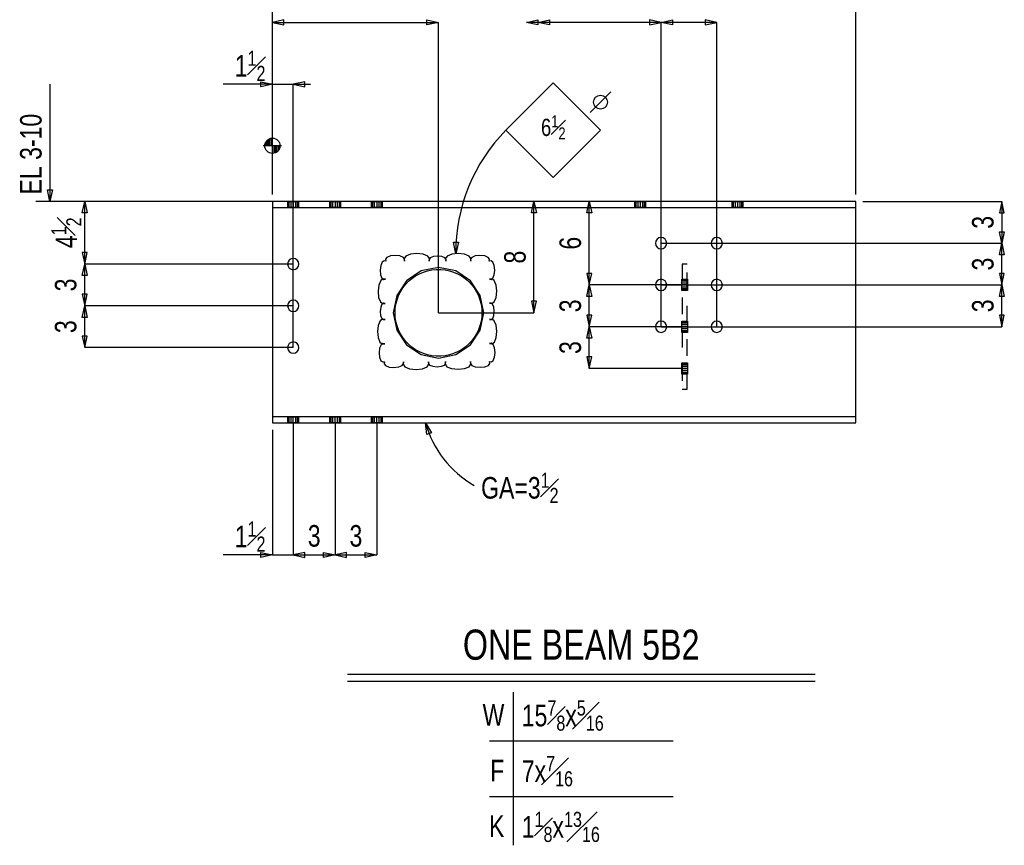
# Model space of a CAD drawing. Header units: inches. Extents: x -17.2 to 17.5, y -11.2 to 11.2.
# Tile 4 of 6: x -2.3 to 3.6, y 1.1 to 6.1. Entities that reach past the tile are written whole.
import ezdxf
from ezdxf.enums import TextEntityAlignment as Align

# ---------------------------------------------------------------- set-up
doc = ezdxf.new("R2010")
doc.units = ezdxf.units.IN
doc.header["$LTSCALE"] = 2.5
doc.header["$MEASUREMENT"] = 0
doc.linetypes.add('SDS2_5', pattern=[0.04, 0.02, -0.02])
doc.layers.add('Layer_0', color=7, linetype='Continuous')
doc.layers.add('Outline', color=7, linetype='Continuous')
doc.styles.add('MTextWidth', font='txt', dxfattribs={"width": 0.8, "height": 0.2})

msp = doc.modelspace()

# ---------------------------------------------------------------- linework, layer by layer
at = {"color": 1, "linetype": 'Continuous'}
for p, q in [((-0.6671, 6.0752), (-0.736, 6.0604)), ((-0.736, 5.6905), (-0.736, 6.0604)), ((-0.736, 6.0604), (-0.6671, 6.0456)), ((-0.736, 6.0604), (0.2588, 6.0604)), ((-0.6671, 6.0456), (-0.6671, 6.0752)), ((0.1899, 6.0456), (0.1899, 6.0752)), ((0.1899, 6.0752), (0.2588, 6.0604)), ((0.2588, 6.0604), (0.1899, 6.0456)), ((0.2588, 4.3219), (0.2588, 6.0604)), ((0.663, 5.4162), (0.9464, 5.6996)), ((0.9464, 5.6996), (1.2297, 5.4162)), ((1.1672, 5.5204), (1.2922, 5.6454)), ((0.9464, 5.1329), (0.663, 5.4162)), ((1.2297, 5.4162), (0.9464, 5.1329)), ((0.816, 4.9196), (0.8307, 4.9885)), ((0.8307, 4.3219), (0.8307, 4.9885)), ((0.8307, 4.9885), (0.8455, 4.9196)), ((0.8307, 4.9885), (0.8307, 4.9885)), ((1.1474, 4.9196), (1.1621, 4.9885)), ((1.1621, 4.4885), (1.1621, 4.9885)), ((1.1621, 4.9885), (1.1769, 4.9196)), ((1.1621, 4.9885), (1.1621, 4.9885)), ((0.8455, 4.9196), (0.816, 4.9196)), ((1.1769, 4.9196), (1.1474, 4.9196)), ((0.3621, 4.6758), (0.3491, 4.745)), ((0.3491, 4.745), (0.3787, 4.7443)), ((0.3787, 4.7443), (0.3621, 4.6758)), ((0.3621, 4.6758), (0.3621, 4.6758)), ((1.1769, 4.5574), (1.1474, 4.5574)), ((1.1474, 4.5574), (1.1621, 4.4885)), ((1.1621, 4.4885), (1.1769, 4.5574)), ((1.1474, 4.4196), (1.1621, 4.4885)), ((1.1621, 4.2385), (1.1621, 4.4885)), ((1.1621, 4.4885), (1.1769, 4.4196)), ((1.7492, 4.4885), (1.1621, 4.4885)), ((1.7492, 4.4885), (1.1621, 4.4885)), ((3.619, 4.4196), (3.6338, 4.4885)), ((3.6338, 4.2385), (3.6338, 4.4885)), ((3.6338, 4.4885), (3.6486, 4.4196)), ((3.6338, 4.4885), (3.6338, 4.4885)), ((0.8455, 4.3908), (0.816, 4.3908)), ((0.816, 4.3908), (0.8307, 4.3219)), ((0.8307, 4.3219), (0.8455, 4.3908)), ((1.1769, 4.4196), (1.1474, 4.4196)), ((3.6486, 4.4196), (3.619, 4.4196)), ((0.2588, 4.3219), (0.8307, 4.3219)), ((1.1769, 4.3074), (1.1474, 4.3074)), ((1.1474, 4.3074), (1.1621, 4.2385)), ((1.1621, 4.2385), (1.1769, 4.3074)), ((3.6486, 4.3074), (3.619, 4.3074)), ((3.619, 4.3074), (3.6338, 4.2385)), ((3.6338, 4.2385), (3.6486, 4.3074)), ((1.1474, 4.1696), (1.1621, 4.2385)), ((1.1621, 3.9885), (1.1621, 4.2385)), ((1.1621, 4.2385), (1.1769, 4.1696)), ((1.7492, 4.2385), (1.1621, 4.2385)), ((1.7492, 4.2385), (1.1621, 4.2385)), ((1.5921, 4.2385), (3.6338, 4.2385)), ((1.1769, 4.1696), (1.1474, 4.1696)), ((1.1769, 4.0574), (1.1474, 4.0574)), ((1.1474, 4.0574), (1.1621, 3.9885)), ((1.1621, 3.9885), (1.1769, 4.0574)), ((1.7492, 3.9885), (1.1621, 3.9885))]:
    msp.add_line(p, q, dxfattribs=at)
at = {"color": 2, "linetype": 'Continuous'}
msp.add_lwpolyline([(-0.0648, 4.0284), (-0.0658, 4.0171), (-0.0581, 4.0055), (-0.0369, 3.9971), (-0.008, 3.9941), (0.0209, 3.9973), (0.042, 4.0058), (0.0497, 4.0174), (0.0486, 4.0286), (0.0471, 4.0136), (0.0575, 3.9982), (0.0857, 3.987), (0.1242, 3.983), (0.1627, 3.9872), (0.1909, 3.9986), (0.2012, 4.014), (0.1997, 4.029), (0.1987, 4.019), (0.2056, 4.0087), (0.2244, 4.0013), (0.2501, 3.9986), (0.2758, 4.0014), (0.2946, 4.009), (0.3014, 4.0193), (0.3004, 4.0293), (0.299, 4.0142), (0.3093, 3.9989), (0.3375, 3.9877), (0.3761, 3.9836), (0.4146, 3.9878), (0.4427, 3.9992), (0.453, 4.0146), (0.4515, 4.0296), (0.4504, 4.0184), (0.4582, 4.0068), (0.4794, 3.9984), (0.5083, 3.9954), (0.5371, 3.9986), (0.5583, 4.0071), (0.566, 4.0187), (0.5648, 4.0299), (0.5756, 4.0289), (0.5866, 4.0363), (0.5946, 4.0565), (0.5975, 4.0841), (0.5945, 4.1117), (0.5864, 4.1319), (0.5753, 4.1392), (0.5645, 4.1382), (0.5789, 4.1368), (0.5936, 4.1467), (0.6043, 4.1736), (0.6081, 4.2104), (0.6041, 4.2472), (0.5933, 4.2741), (0.5785, 4.2839), (0.5642, 4.2825), (0.5737, 4.2815), (0.5835, 4.2881), (0.5907, 4.3061), (0.5932, 4.3306), (0.5905, 4.3552), (0.5833, 4.3731), (0.5735, 4.3796), (0.5639, 4.3787), (0.5783, 4.3773), (0.593, 4.3872), (0.6037, 4.4141), (0.6075, 4.4509), (0.6035, 4.4877), (0.5926, 4.5146), (0.5779, 4.5244), (0.5635, 4.523), (0.5743, 4.5219), (0.5853, 4.5294), (0.5933, 4.5496), (0.5962, 4.5772), (0.5932, 4.6047), (0.5851, 4.6249), (0.574, 4.6323), (0.5633, 4.6312), (0.5643, 4.6423), (0.5567, 4.6537), (0.5359, 4.662), (0.5074, 4.6651), (0.479, 4.662), (0.4582, 4.6537), (0.4505, 4.6423), (0.4516, 4.6312), (0.4531, 4.646), (0.4429, 4.6612), (0.4151, 4.6723), (0.3772, 4.6763), (0.3393, 4.6723), (0.3115, 4.6612), (0.3013, 4.646), (0.3028, 4.6312), (0.3038, 4.6411), (0.297, 4.6512), (0.2785, 4.6586), (0.2532, 4.6613), (0.2279, 4.6586), (0.2094, 4.6512), (0.2026, 4.6411), (0.2036, 4.6312), (0.205, 4.646), (0.1949, 4.6612), (0.1671, 4.6723), (0.1291, 4.6763), (0.0912, 4.6723), (0.0634, 4.6612), (0.0533, 4.646), (0.0547, 4.6312), (0.0558, 4.6423), (0.0482, 4.6537), (0.0274, 4.662), (-0.0011, 4.6651), (-0.0295, 4.662), (-0.0504, 4.6537), (-0.058, 4.6423), (-0.0569, 4.6312), (-0.0677, 4.6324), (-0.0788, 4.6251), (-0.0872, 4.605), (-0.0905, 4.5774), (-0.0879, 4.5497), (-0.0801, 4.5293), (-0.0691, 4.5218), (-0.0583, 4.5227), (-0.0727, 4.5243), (-0.0876, 4.5146), (-0.0987, 4.4877), (-0.1032, 4.4509), (-0.0997, 4.414), (-0.0892, 4.3868), (-0.0746, 4.3768), (-0.0602, 4.378), (-0.0698, 4.3791), (-0.0797, 4.3726), (-0.0871, 4.3547), (-0.0901, 4.3302), (-0.0878, 4.3055), (-0.0808, 4.2874), (-0.0711, 4.2807), (-0.0615, 4.2816), (-0.0758, 4.2832), (-0.0907, 4.2735), (-0.1019, 4.2466), (-0.1063, 4.2098), (-0.1028, 4.1729), (-0.0924, 4.1457), (-0.0778, 4.1356), (-0.0634, 4.1369), (-0.0741, 4.1381), (-0.0853, 4.1308), (-0.0937, 4.1107), (-0.097, 4.083), (-0.0944, 4.0553), (-0.0865, 4.035), (-0.0756, 4.0274), (-0.0648, 4.0284)], dxfattribs=at)
at = {"color": 3, "linetype": 'Continuous'}
msp.add_lwpolyline([(0.2588, 4.5927), (0.1552, 4.5721), (0.0673, 4.5134), (0.0086, 4.4255), (-0.012, 4.3219), (0.0086, 4.2182), (0.0673, 4.1304), (0.1552, 4.0716), (0.2588, 4.051), (0.3624, 4.0716), (0.4503, 4.1304), (0.509, 4.2182), (0.5296, 4.3219), (0.509, 4.4255), (0.4503, 4.5134), (0.3624, 4.5721), (0.2588, 4.5927)], close=True, dxfattribs=at)
at = {"color": 1, "linetype": 'Continuous'}
msp.add_circle((1.2297, 5.5829), 0.0417, dxfattribs=at)
msp.add_arc((1.4064, 4.6827), 1.0443, 135.38163, 180.38163, dxfattribs=at)
at = {"layer": 'Layer_0', "color": 2, "linetype": 'Continuous'}
for p, q in [((2.7588, 4.9885), (-0.736, 4.9885)), ((-0.736, 4.9885), (-0.736, 4.9527)), ((-0.6449, 4.989), (-0.6449, 4.9885)), ((-0.5771, 4.9885), (-0.5771, 4.989)), ((-0.3949, 4.989), (-0.3949, 4.9885)), ((-0.3271, 4.9885), (-0.3271, 4.989)), ((-0.1449, 4.989), (-0.1449, 4.9885)), ((-0.0771, 4.9885), (-0.0771, 4.989)), ((1.4333, 4.989), (1.4333, 4.9885)), ((1.501, 4.9885), (1.501, 4.989)), ((2.0166, 4.989), (2.0166, 4.9885)), ((2.0843, 4.9885), (2.0843, 4.989)), ((2.7588, 4.9527), (2.7588, 4.9885)), ((-0.736, 4.9527), (2.7588, 4.9527)), ((-0.736, 4.9527), (-0.736, 4.9483)), ((-0.736, 4.9483), (-0.736, 4.9357)), ((-0.736, 4.9357), (-0.736, 4.9169)), ((-0.736, 4.9169), (-0.736, 4.8948)), ((-0.6449, 4.9527), (-0.6449, 4.9523)), ((-0.5771, 4.9523), (-0.5771, 4.9527)), ((-0.3949, 4.9527), (-0.3949, 4.9523)), ((-0.3271, 4.9523), (-0.3271, 4.9527)), ((-0.1449, 4.9527), (-0.1449, 4.9523)), ((-0.0771, 4.9523), (-0.0771, 4.9527)), ((1.4333, 4.9527), (1.4333, 4.9523)), ((1.501, 4.9523), (1.501, 4.9527)), ((2.0166, 4.9527), (2.0166, 4.9523)), ((2.0843, 4.9523), (2.0843, 4.9527)), ((2.7588, 4.9483), (2.7588, 4.9527)), ((2.7588, 4.9357), (2.7588, 4.9483)), ((2.7588, 4.9169), (2.7588, 4.9357)), ((2.7588, 4.8948), (2.7588, 4.9169)), ((-0.736, 4.8948), (-0.736, 4.3219)), ((2.7588, 4.3219), (2.7588, 4.8948)), ((0.0994, 4.5278), (0.121, 4.5429)), ((0.121, 4.5429), (0.1441, 4.5557)), ((0.1441, 4.5557), (0.1684, 4.5661)), ((0.1684, 4.5661), (0.1935, 4.574)), ((0.1935, 4.574), (0.2194, 4.5793)), ((0.2194, 4.5793), (0.2456, 4.5819)), ((0.2456, 4.5819), (0.272, 4.5819)), ((0.272, 4.5819), (0.2982, 4.5793)), ((0.2982, 4.5793), (0.3241, 4.574)), ((0.3241, 4.574), (0.3492, 4.5661)), ((0.3492, 4.5661), (0.3735, 4.5557)), ((0.3735, 4.5557), (0.3965, 4.5429)), ((0.3965, 4.5429), (0.4182, 4.5278)), ((0.0451, 4.4706), (0.0612, 4.4915)), ((0.0612, 4.4915), (0.0794, 4.5106)), ((0.0794, 4.5106), (0.0994, 4.5278)), ((0.4182, 4.5278), (0.4382, 4.5106)), ((0.4382, 4.5106), (0.4564, 4.4915)), ((0.4564, 4.4915), (0.4725, 4.4706)), ((0.0103, 4.3998), (0.0195, 4.4246)), ((0.0195, 4.4246), (0.0311, 4.4482)), ((0.0311, 4.4482), (0.0451, 4.4706)), ((0.4725, 4.4706), (0.4865, 4.4482)), ((0.4865, 4.4482), (0.4981, 4.4246)), ((0.4981, 4.4246), (0.5073, 4.3998)), ((-0.0003, 4.3482), (0.0037, 4.3743)), ((0.0037, 4.3743), (0.0103, 4.3998)), ((0.5073, 4.3998), (0.5139, 4.3743)), ((0.5139, 4.3743), (0.5179, 4.3482)), ((-0.736, 4.3219), (-0.736, 3.7573)), ((-0.0016, 4.3219), (-0.0003, 4.3482)), ((-0.0003, 4.2955), (-0.0016, 4.3219)), ((0.5179, 4.3482), (0.5192, 4.3219)), ((0.5192, 4.3219), (0.5179, 4.2955)), ((2.7588, 3.7573), (2.7588, 4.3219)), ((0.0037, 4.2694), (-0.0003, 4.2955)), ((0.0103, 4.2439), (0.0037, 4.2694)), ((0.5139, 4.2694), (0.5073, 4.2439)), ((0.5179, 4.2955), (0.5139, 4.2694)), ((0.0195, 4.2192), (0.0103, 4.2439)), ((0.0311, 4.1955), (0.0195, 4.2192)), ((0.0451, 4.1731), (0.0311, 4.1955)), ((0.4865, 4.1955), (0.4725, 4.1731)), ((0.4981, 4.2192), (0.4865, 4.1955)), ((0.5073, 4.2439), (0.4981, 4.2192)), ((0.0612, 4.1522), (0.0451, 4.1731)), ((0.0794, 4.1331), (0.0612, 4.1522)), ((0.0994, 4.1159), (0.0794, 4.1331)), ((0.4382, 4.1331), (0.4182, 4.1159)), ((0.4564, 4.1522), (0.4382, 4.1331)), ((0.4725, 4.1731), (0.4564, 4.1522)), ((0.121, 4.1009), (0.0994, 4.1159)), ((0.1441, 4.0881), (0.121, 4.1009)), ((0.1684, 4.0777), (0.1441, 4.0881)), ((0.1935, 4.0698), (0.1684, 4.0777)), ((0.3492, 4.0777), (0.3241, 4.0698)), ((0.3735, 4.0881), (0.3492, 4.0777)), ((0.3965, 4.1009), (0.3735, 4.0881)), ((0.4182, 4.1159), (0.3965, 4.1009)), ((0.2194, 4.0645), (0.1935, 4.0698)), ((0.2456, 4.0618), (0.2194, 4.0645)), ((0.272, 4.0618), (0.2456, 4.0618)), ((0.2982, 4.0645), (0.272, 4.0618)), ((0.3241, 4.0698), (0.2982, 4.0645)), ((-0.736, 3.7573), (-0.736, 3.7351)), ((-0.736, 3.7351), (-0.736, 3.7163)), ((-0.736, 3.7163), (-0.736, 3.7038)), ((2.7588, 3.7351), (2.7588, 3.7573)), ((2.7588, 3.7163), (2.7588, 3.7351)), ((2.7588, 3.7038), (2.7588, 3.7163)), ((-0.736, 3.7038), (-0.736, 3.6994)), ((2.7588, 3.6994), (-0.736, 3.6994)), ((-0.736, 3.6994), (-0.736, 3.6635)), ((-0.736, 3.6635), (2.7588, 3.6635)), ((-0.6449, 3.6998), (-0.6449, 3.6994)), ((-0.6449, 3.6635), (-0.6449, 3.6631)), ((-0.5771, 3.6994), (-0.5771, 3.6998)), ((-0.5771, 3.6631), (-0.5771, 3.6635)), ((-0.3949, 3.6998), (-0.3949, 3.6994)), ((-0.3949, 3.6635), (-0.3949, 3.6631)), ((-0.3271, 3.6994), (-0.3271, 3.6998)), ((-0.3271, 3.6631), (-0.3271, 3.6635)), ((-0.1449, 3.6998), (-0.1449, 3.6994)), ((-0.1449, 3.6635), (-0.1449, 3.6631)), ((-0.0771, 3.6994), (-0.0771, 3.6998)), ((-0.0771, 3.6631), (-0.0771, 3.6635)), ((2.7588, 3.6994), (2.7588, 3.7038)), ((2.7588, 3.6635), (2.7588, 3.6994))]:
    msp.add_line(p, q, dxfattribs=at)
at = {"layer": 'Layer_0', "color": 1, "linetype": 'SDS2_5'}
for p, q in [((-0.6449, 4.989), (-0.6423, 4.989)), ((-0.6449, 4.9885), (-0.6449, 4.9527)), ((-0.6423, 4.9885), (-0.6423, 4.989)), ((-0.6423, 4.989), (-0.6349, 4.989)), ((-0.6423, 4.9527), (-0.6423, 4.9885)), ((-0.6349, 4.9885), (-0.6349, 4.989)), ((-0.6349, 4.989), (-0.624, 4.989)), ((-0.6349, 4.9527), (-0.6349, 4.9885)), ((-0.624, 4.9885), (-0.624, 4.989)), ((-0.624, 4.989), (-0.611, 4.989)), ((-0.624, 4.9527), (-0.624, 4.9885)), ((-0.611, 4.989), (-0.611, 4.9885)), ((-0.611, 4.989), (-0.598, 4.989)), ((-0.611, 4.9885), (-0.611, 4.9527)), ((-0.598, 4.989), (-0.598, 4.9885)), ((-0.598, 4.989), (-0.5871, 4.989)), ((-0.598, 4.9885), (-0.598, 4.9527)), ((-0.5871, 4.989), (-0.5871, 4.9885)), ((-0.5871, 4.989), (-0.5797, 4.989)), ((-0.5871, 4.9885), (-0.5871, 4.9527)), ((-0.5797, 4.989), (-0.5797, 4.9885)), ((-0.5797, 4.989), (-0.5771, 4.989)), ((-0.5797, 4.9885), (-0.5797, 4.9527)), ((-0.5771, 4.9527), (-0.5771, 4.9885)), ((-0.3949, 4.989), (-0.3923, 4.989)), ((-0.3949, 4.9885), (-0.3949, 4.9527)), ((-0.3923, 4.9885), (-0.3923, 4.989)), ((-0.3923, 4.989), (-0.3849, 4.989)), ((-0.3923, 4.9527), (-0.3923, 4.9885)), ((-0.3849, 4.9885), (-0.3849, 4.989)), ((-0.3849, 4.989), (-0.374, 4.989)), ((-0.3849, 4.9527), (-0.3849, 4.9885)), ((-0.374, 4.9885), (-0.374, 4.989)), ((-0.374, 4.989), (-0.361, 4.989)), ((-0.374, 4.9527), (-0.374, 4.9885)), ((-0.361, 4.989), (-0.361, 4.9885)), ((-0.361, 4.989), (-0.348, 4.989)), ((-0.361, 4.9885), (-0.361, 4.9527)), ((-0.348, 4.989), (-0.348, 4.9885)), ((-0.348, 4.989), (-0.3371, 4.989)), ((-0.348, 4.9885), (-0.348, 4.9527)), ((-0.3371, 4.989), (-0.3371, 4.9885)), ((-0.3371, 4.989), (-0.3297, 4.989)), ((-0.3371, 4.9885), (-0.3371, 4.9527)), ((-0.3297, 4.989), (-0.3297, 4.9885)), ((-0.3297, 4.989), (-0.3271, 4.989)), ((-0.3297, 4.9885), (-0.3297, 4.9527)), ((-0.3271, 4.9527), (-0.3271, 4.9885)), ((-0.1449, 4.989), (-0.1423, 4.989)), ((-0.1449, 4.9885), (-0.1449, 4.9527)), ((-0.1423, 4.9885), (-0.1423, 4.989)), ((-0.1423, 4.989), (-0.1349, 4.989)), ((-0.1423, 4.9527), (-0.1423, 4.9885)), ((-0.1349, 4.9885), (-0.1349, 4.989)), ((-0.1349, 4.989), (-0.124, 4.989)), ((-0.1349, 4.9527), (-0.1349, 4.9885)), ((-0.124, 4.9885), (-0.124, 4.989)), ((-0.124, 4.989), (-0.111, 4.989)), ((-0.124, 4.9527), (-0.124, 4.9885)), ((-0.111, 4.989), (-0.111, 4.9885)), ((-0.111, 4.989), (-0.098, 4.989)), ((-0.111, 4.9885), (-0.111, 4.9527)), ((-0.098, 4.989), (-0.098, 4.9885)), ((-0.098, 4.989), (-0.0871, 4.989)), ((-0.098, 4.9885), (-0.098, 4.9527)), ((-0.0871, 4.989), (-0.0871, 4.9885)), ((-0.0871, 4.989), (-0.0797, 4.989)), ((-0.0871, 4.9885), (-0.0871, 4.9527)), ((-0.0797, 4.989), (-0.0797, 4.9885)), ((-0.0797, 4.989), (-0.0771, 4.989)), ((-0.0797, 4.9885), (-0.0797, 4.9527)), ((-0.0771, 4.9527), (-0.0771, 4.9885)), ((1.4333, 4.989), (1.4359, 4.989)), ((1.4333, 4.9885), (1.4333, 4.9527)), ((1.4359, 4.9885), (1.4359, 4.989)), ((1.4359, 4.989), (1.4432, 4.989)), ((1.4359, 4.9527), (1.4359, 4.9885)), ((1.4432, 4.9885), (1.4432, 4.989)), ((1.4432, 4.989), (1.4542, 4.989)), ((1.4432, 4.9527), (1.4432, 4.9885)), ((1.4542, 4.9885), (1.4542, 4.989)), ((1.4542, 4.989), (1.4671, 4.989)), ((1.4542, 4.9527), (1.4542, 4.9885)), ((1.4671, 4.989), (1.4671, 4.9885)), ((1.4671, 4.989), (1.4801, 4.989)), ((1.4671, 4.9885), (1.4671, 4.9527)), ((1.4801, 4.989), (1.4801, 4.9885)), ((1.4801, 4.989), (1.4911, 4.989)), ((1.4801, 4.9885), (1.4801, 4.9527)), ((1.4911, 4.989), (1.4911, 4.9885)), ((1.4911, 4.989), (1.4984, 4.989)), ((1.4911, 4.9885), (1.4911, 4.9527)), ((1.4984, 4.989), (1.4984, 4.9885)), ((1.4984, 4.989), (1.501, 4.989)), ((1.4984, 4.9885), (1.4984, 4.9527)), ((1.501, 4.9527), (1.501, 4.9885)), ((2.0166, 4.989), (2.0192, 4.989)), ((2.0166, 4.9885), (2.0166, 4.9527)), ((2.0192, 4.9885), (2.0192, 4.989)), ((2.0192, 4.989), (2.0265, 4.989)), ((2.0192, 4.9527), (2.0192, 4.9885)), ((2.0265, 4.9885), (2.0265, 4.989)), ((2.0265, 4.989), (2.0375, 4.989)), ((2.0265, 4.9527), (2.0265, 4.9885)), ((2.0375, 4.9885), (2.0375, 4.989)), ((2.0375, 4.989), (2.0505, 4.989)), ((2.0375, 4.9527), (2.0375, 4.9885)), ((2.0505, 4.989), (2.0505, 4.9885)), ((2.0505, 4.989), (2.0634, 4.989)), ((2.0505, 4.9885), (2.0505, 4.9527)), ((2.0634, 4.989), (2.0634, 4.9885)), ((2.0634, 4.989), (2.0744, 4.989)), ((2.0634, 4.9885), (2.0634, 4.9527)), ((2.0744, 4.989), (2.0744, 4.9885)), ((2.0744, 4.989), (2.0817, 4.989)), ((2.0744, 4.9885), (2.0744, 4.9527)), ((2.0817, 4.989), (2.0817, 4.9885)), ((2.0817, 4.989), (2.0843, 4.989)), ((2.0817, 4.9885), (2.0817, 4.9527)), ((2.0843, 4.9527), (2.0843, 4.9885)), ((-0.6423, 4.9523), (-0.6449, 4.9523)), ((-0.6423, 4.9523), (-0.6423, 4.9527)), ((-0.6349, 4.9523), (-0.6423, 4.9523)), ((-0.6349, 4.9523), (-0.6349, 4.9527)), ((-0.624, 4.9523), (-0.6349, 4.9523)), ((-0.624, 4.9523), (-0.624, 4.9527)), ((-0.611, 4.9523), (-0.624, 4.9523)), ((-0.611, 4.9527), (-0.611, 4.9523)), ((-0.598, 4.9523), (-0.611, 4.9523)), ((-0.598, 4.9527), (-0.598, 4.9523)), ((-0.5871, 4.9523), (-0.598, 4.9523)), ((-0.5871, 4.9527), (-0.5871, 4.9523)), ((-0.5797, 4.9523), (-0.5871, 4.9523)), ((-0.5797, 4.9527), (-0.5797, 4.9523)), ((-0.5771, 4.9523), (-0.5797, 4.9523)), ((-0.3923, 4.9523), (-0.3949, 4.9523)), ((-0.3923, 4.9523), (-0.3923, 4.9527)), ((-0.3849, 4.9523), (-0.3923, 4.9523)), ((-0.3849, 4.9523), (-0.3849, 4.9527)), ((-0.374, 4.9523), (-0.3849, 4.9523)), ((-0.374, 4.9523), (-0.374, 4.9527)), ((-0.361, 4.9523), (-0.374, 4.9523)), ((-0.361, 4.9527), (-0.361, 4.9523)), ((-0.348, 4.9523), (-0.361, 4.9523)), ((-0.348, 4.9527), (-0.348, 4.9523)), ((-0.3371, 4.9523), (-0.348, 4.9523)), ((-0.3371, 4.9527), (-0.3371, 4.9523)), ((-0.3297, 4.9523), (-0.3371, 4.9523)), ((-0.3297, 4.9527), (-0.3297, 4.9523)), ((-0.3271, 4.9523), (-0.3297, 4.9523)), ((-0.1423, 4.9523), (-0.1449, 4.9523)), ((-0.1423, 4.9523), (-0.1423, 4.9527)), ((-0.1349, 4.9523), (-0.1423, 4.9523)), ((-0.1349, 4.9523), (-0.1349, 4.9527)), ((-0.124, 4.9523), (-0.1349, 4.9523)), ((-0.124, 4.9523), (-0.124, 4.9527)), ((-0.111, 4.9523), (-0.124, 4.9523)), ((-0.111, 4.9527), (-0.111, 4.9523)), ((-0.098, 4.9523), (-0.111, 4.9523)), ((-0.098, 4.9527), (-0.098, 4.9523)), ((-0.0871, 4.9523), (-0.098, 4.9523)), ((-0.0871, 4.9527), (-0.0871, 4.9523)), ((-0.0797, 4.9523), (-0.0871, 4.9523)), ((-0.0797, 4.9527), (-0.0797, 4.9523)), ((-0.0771, 4.9523), (-0.0797, 4.9523)), ((1.4359, 4.9523), (1.4333, 4.9523)), ((1.4359, 4.9523), (1.4359, 4.9527)), ((1.4432, 4.9523), (1.4359, 4.9523)), ((1.4432, 4.9523), (1.4432, 4.9527)), ((1.4542, 4.9523), (1.4432, 4.9523)), ((1.4542, 4.9523), (1.4542, 4.9527)), ((1.4671, 4.9523), (1.4542, 4.9523)), ((1.4671, 4.9527), (1.4671, 4.9523)), ((1.4801, 4.9523), (1.4671, 4.9523)), ((1.4801, 4.9527), (1.4801, 4.9523)), ((1.4911, 4.9523), (1.4801, 4.9523)), ((1.4911, 4.9527), (1.4911, 4.9523)), ((1.4984, 4.9523), (1.4911, 4.9523)), ((1.4984, 4.9527), (1.4984, 4.9523)), ((1.501, 4.9523), (1.4984, 4.9523)), ((2.0192, 4.9523), (2.0166, 4.9523)), ((2.0192, 4.9523), (2.0192, 4.9527)), ((2.0265, 4.9523), (2.0192, 4.9523)), ((2.0265, 4.9523), (2.0265, 4.9527)), ((2.0375, 4.9523), (2.0265, 4.9523)), ((2.0375, 4.9523), (2.0375, 4.9527)), ((2.0505, 4.9523), (2.0375, 4.9523)), ((2.0505, 4.9527), (2.0505, 4.9523)), ((2.0634, 4.9523), (2.0505, 4.9523)), ((2.0634, 4.9527), (2.0634, 4.9523)), ((2.0744, 4.9523), (2.0634, 4.9523)), ((2.0744, 4.9527), (2.0744, 4.9523)), ((2.0817, 4.9523), (2.0744, 4.9523)), ((2.0817, 4.9527), (2.0817, 4.9523)), ((2.0843, 4.9523), (2.0817, 4.9523)), ((1.7492, 4.6135), (1.718, 4.6135)), ((1.718, 4.6135), (1.718, 3.8635)), ((1.7492, 3.8635), (1.7492, 4.6135)), ((1.7175, 4.5224), (1.7496, 4.5224)), ((1.7175, 4.5198), (1.7175, 4.5224)), ((1.7175, 4.5198), (1.7496, 4.5198)), ((1.7175, 4.5125), (1.7175, 4.5198)), ((1.7175, 4.5125), (1.7496, 4.5125)), ((1.7175, 4.5015), (1.7175, 4.5125)), ((1.7175, 4.5015), (1.7496, 4.5015)), ((1.7175, 4.4885), (1.7175, 4.5015)), ((1.7496, 4.4885), (1.7175, 4.4885)), ((1.7175, 4.4756), (1.7175, 4.4885)), ((1.7496, 4.5224), (1.7496, 4.5198)), ((1.7496, 4.5198), (1.7496, 4.5125)), ((1.7496, 4.5125), (1.7496, 4.5015)), ((1.7496, 4.5015), (1.7496, 4.4885)), ((1.7496, 4.4885), (1.7496, 4.4756)), ((1.7496, 4.4756), (1.7175, 4.4756)), ((1.7175, 4.4646), (1.7175, 4.4756)), ((1.7496, 4.4646), (1.7175, 4.4646)), ((1.7175, 4.4573), (1.7175, 4.4646)), ((1.7496, 4.4573), (1.7175, 4.4573)), ((1.7175, 4.4547), (1.7175, 4.4573)), ((1.7496, 4.4547), (1.7175, 4.4547)), ((1.7496, 4.4756), (1.7496, 4.4646)), ((1.7496, 4.4646), (1.7496, 4.4573)), ((1.7496, 4.4573), (1.7496, 4.4547)), ((1.7175, 4.2724), (1.7496, 4.2724)), ((1.7175, 4.2698), (1.7175, 4.2724)), ((1.7175, 4.2698), (1.7496, 4.2698)), ((1.7175, 4.2625), (1.7175, 4.2698)), ((1.7175, 4.2625), (1.7496, 4.2625)), ((1.7175, 4.2515), (1.7175, 4.2625)), ((1.7175, 4.2515), (1.7496, 4.2515)), ((1.7175, 4.2385), (1.7175, 4.2515)), ((1.7496, 4.2724), (1.7496, 4.2698)), ((1.7496, 4.2698), (1.7496, 4.2625)), ((1.7496, 4.2625), (1.7496, 4.2515)), ((1.7496, 4.2515), (1.7496, 4.2385)), ((1.7496, 4.2385), (1.7175, 4.2385)), ((1.7175, 4.2256), (1.7175, 4.2385)), ((1.7496, 4.2256), (1.7175, 4.2256)), ((1.7175, 4.2146), (1.7175, 4.2256)), ((1.7496, 4.2146), (1.7175, 4.2146)), ((1.7175, 4.2073), (1.7175, 4.2146)), ((1.7496, 4.2073), (1.7175, 4.2073)), ((1.7175, 4.2047), (1.7175, 4.2073)), ((1.7496, 4.2047), (1.7175, 4.2047)), ((1.7496, 4.2385), (1.7496, 4.2256)), ((1.7496, 4.2256), (1.7496, 4.2146)), ((1.7496, 4.2146), (1.7496, 4.2073)), ((1.7496, 4.2073), (1.7496, 4.2047)), ((1.7175, 4.0224), (1.7496, 4.0224)), ((1.7175, 4.0198), (1.7175, 4.0224)), ((1.7175, 4.0198), (1.7496, 4.0198)), ((1.7175, 4.0125), (1.7175, 4.0198)), ((1.7175, 4.0125), (1.7496, 4.0125)), ((1.7175, 4.0015), (1.7175, 4.0125)), ((1.7496, 4.0224), (1.7496, 4.0198)), ((1.7496, 4.0198), (1.7496, 4.0125)), ((1.7496, 4.0125), (1.7496, 4.0015)), ((1.7175, 4.0015), (1.7496, 4.0015)), ((1.7175, 3.9885), (1.7175, 4.0015)), ((1.7496, 3.9885), (1.7175, 3.9885)), ((1.7175, 3.9756), (1.7175, 3.9885)), ((1.7496, 3.9756), (1.7175, 3.9756)), ((1.7175, 3.9646), (1.7175, 3.9756)), ((1.7496, 3.9646), (1.7175, 3.9646)), ((1.7175, 3.9573), (1.7175, 3.9646)), ((1.7496, 3.9573), (1.7175, 3.9573)), ((1.7175, 3.9547), (1.7175, 3.9573)), ((1.7496, 3.9547), (1.7175, 3.9547)), ((1.7496, 4.0015), (1.7496, 3.9885)), ((1.7496, 3.9885), (1.7496, 3.9756)), ((1.7496, 3.9756), (1.7496, 3.9646)), ((1.7496, 3.9646), (1.7496, 3.9573)), ((1.7496, 3.9573), (1.7496, 3.9547)), ((1.718, 3.8635), (1.7492, 3.8635)), ((-0.6449, 3.6998), (-0.6423, 3.6998)), ((-0.6449, 3.6994), (-0.6449, 3.6635)), ((-0.6423, 3.6631), (-0.6449, 3.6631)), ((-0.6423, 3.6994), (-0.6423, 3.6998)), ((-0.6423, 3.6998), (-0.6349, 3.6998)), ((-0.6423, 3.6635), (-0.6423, 3.6994)), ((-0.6423, 3.6631), (-0.6423, 3.6635)), ((-0.6349, 3.6631), (-0.6423, 3.6631)), ((-0.6349, 3.6994), (-0.6349, 3.6998)), ((-0.6349, 3.6998), (-0.624, 3.6998)), ((-0.6349, 3.6635), (-0.6349, 3.6994)), ((-0.6349, 3.6631), (-0.6349, 3.6635)), ((-0.624, 3.6631), (-0.6349, 3.6631)), ((-0.624, 3.6994), (-0.624, 3.6998)), ((-0.624, 3.6998), (-0.611, 3.6998)), ((-0.624, 3.6635), (-0.624, 3.6994)), ((-0.624, 3.6631), (-0.624, 3.6635)), ((-0.611, 3.6631), (-0.624, 3.6631)), ((-0.611, 3.6994), (-0.611, 3.6998)), ((-0.611, 3.6998), (-0.598, 3.6998)), ((-0.611, 3.6635), (-0.611, 3.6994)), ((-0.611, 3.6631), (-0.611, 3.6635)), ((-0.598, 3.6631), (-0.611, 3.6631)), ((-0.598, 3.6998), (-0.5871, 3.6998)), ((-0.598, 3.6998), (-0.598, 3.6994)), ((-0.598, 3.6994), (-0.598, 3.6635)), ((-0.598, 3.6635), (-0.598, 3.6631)), ((-0.5871, 3.6631), (-0.598, 3.6631)), ((-0.5871, 3.6998), (-0.5797, 3.6998)), ((-0.5871, 3.6998), (-0.5871, 3.6994)), ((-0.5871, 3.6994), (-0.5871, 3.6635)), ((-0.5871, 3.6635), (-0.5871, 3.6631)), ((-0.5797, 3.6631), (-0.5871, 3.6631)), ((-0.5797, 3.6998), (-0.5771, 3.6998)), ((-0.5797, 3.6998), (-0.5797, 3.6994)), ((-0.5797, 3.6994), (-0.5797, 3.6635)), ((-0.5797, 3.6635), (-0.5797, 3.6631)), ((-0.5771, 3.6631), (-0.5797, 3.6631)), ((-0.5771, 3.6635), (-0.5771, 3.6994)), ((-0.3949, 3.6998), (-0.3923, 3.6998)), ((-0.3949, 3.6994), (-0.3949, 3.6635)), ((-0.3923, 3.6631), (-0.3949, 3.6631)), ((-0.3923, 3.6994), (-0.3923, 3.6998)), ((-0.3923, 3.6998), (-0.3849, 3.6998)), ((-0.3923, 3.6635), (-0.3923, 3.6994)), ((-0.3923, 3.6631), (-0.3923, 3.6635)), ((-0.3849, 3.6631), (-0.3923, 3.6631)), ((-0.3849, 3.6994), (-0.3849, 3.6998)), ((-0.3849, 3.6998), (-0.374, 3.6998)), ((-0.3849, 3.6635), (-0.3849, 3.6994)), ((-0.3849, 3.6631), (-0.3849, 3.6635)), ((-0.374, 3.6631), (-0.3849, 3.6631)), ((-0.374, 3.6994), (-0.374, 3.6998)), ((-0.374, 3.6998), (-0.361, 3.6998)), ((-0.374, 3.6635), (-0.374, 3.6994)), ((-0.374, 3.6631), (-0.374, 3.6635)), ((-0.361, 3.6631), (-0.374, 3.6631)), ((-0.361, 3.6994), (-0.361, 3.6998)), ((-0.361, 3.6998), (-0.348, 3.6998)), ((-0.361, 3.6635), (-0.361, 3.6994)), ((-0.361, 3.6631), (-0.361, 3.6635)), ((-0.348, 3.6631), (-0.361, 3.6631)), ((-0.348, 3.6998), (-0.3371, 3.6998)), ((-0.348, 3.6998), (-0.348, 3.6994)), ((-0.348, 3.6994), (-0.348, 3.6635)), ((-0.348, 3.6635), (-0.348, 3.6631)), ((-0.3371, 3.6631), (-0.348, 3.6631)), ((-0.3371, 3.6998), (-0.3297, 3.6998)), ((-0.3371, 3.6998), (-0.3371, 3.6994)), ((-0.3371, 3.6994), (-0.3371, 3.6635)), ((-0.3371, 3.6635), (-0.3371, 3.6631)), ((-0.3297, 3.6631), (-0.3371, 3.6631)), ((-0.3297, 3.6998), (-0.3271, 3.6998)), ((-0.3297, 3.6998), (-0.3297, 3.6994)), ((-0.3297, 3.6994), (-0.3297, 3.6635)), ((-0.3297, 3.6635), (-0.3297, 3.6631)), ((-0.3271, 3.6631), (-0.3297, 3.6631)), ((-0.3271, 3.6635), (-0.3271, 3.6994)), ((-0.1449, 3.6998), (-0.1423, 3.6998)), ((-0.1449, 3.6994), (-0.1449, 3.6635)), ((-0.1423, 3.6631), (-0.1449, 3.6631)), ((-0.1423, 3.6994), (-0.1423, 3.6998)), ((-0.1423, 3.6998), (-0.1349, 3.6998)), ((-0.1423, 3.6635), (-0.1423, 3.6994)), ((-0.1423, 3.6631), (-0.1423, 3.6635)), ((-0.1349, 3.6631), (-0.1423, 3.6631)), ((-0.1349, 3.6994), (-0.1349, 3.6998)), ((-0.1349, 3.6998), (-0.124, 3.6998)), ((-0.1349, 3.6635), (-0.1349, 3.6994)), ((-0.1349, 3.6631), (-0.1349, 3.6635)), ((-0.124, 3.6631), (-0.1349, 3.6631)), ((-0.124, 3.6994), (-0.124, 3.6998)), ((-0.124, 3.6998), (-0.111, 3.6998)), ((-0.124, 3.6635), (-0.124, 3.6994)), ((-0.124, 3.6631), (-0.124, 3.6635)), ((-0.111, 3.6631), (-0.124, 3.6631)), ((-0.111, 3.6994), (-0.111, 3.6998)), ((-0.111, 3.6998), (-0.098, 3.6998)), ((-0.111, 3.6635), (-0.111, 3.6994)), ((-0.111, 3.6631), (-0.111, 3.6635)), ((-0.098, 3.6631), (-0.111, 3.6631)), ((-0.098, 3.6998), (-0.0871, 3.6998)), ((-0.098, 3.6998), (-0.098, 3.6994)), ((-0.098, 3.6994), (-0.098, 3.6635)), ((-0.098, 3.6635), (-0.098, 3.6631)), ((-0.0871, 3.6631), (-0.098, 3.6631)), ((-0.0871, 3.6998), (-0.0797, 3.6998)), ((-0.0871, 3.6998), (-0.0871, 3.6994)), ((-0.0871, 3.6994), (-0.0871, 3.6635)), ((-0.0871, 3.6635), (-0.0871, 3.6631)), ((-0.0797, 3.6631), (-0.0871, 3.6631)), ((-0.0797, 3.6998), (-0.0771, 3.6998)), ((-0.0797, 3.6998), (-0.0797, 3.6994)), ((-0.0797, 3.6994), (-0.0797, 3.6635)), ((-0.0797, 3.6635), (-0.0797, 3.6631)), ((-0.0771, 3.6631), (-0.0797, 3.6631)), ((-0.0771, 3.6635), (-0.0771, 3.6994))]:
    msp.add_line(p, q, dxfattribs=at)
at = {"layer": 'Layer_0', "color": 3, "linetype": 'Continuous'}
for points in [[(1.5583, 4.7385), (1.5609, 4.7256), (1.5682, 4.7146), (1.5792, 4.7073), (1.5921, 4.7047), (1.6051, 4.7073), (1.6161, 4.7146), (1.6234, 4.7256), (1.626, 4.7385), (1.6234, 4.7515), (1.6161, 4.7625), (1.6051, 4.7698), (1.5921, 4.7724), (1.5792, 4.7698), (1.5682, 4.7625), (1.5609, 4.7515), (1.5583, 4.7385)], [(1.8916, 4.7385), (1.8942, 4.7256), (1.9015, 4.7146), (1.9125, 4.7073), (1.9255, 4.7047), (1.9384, 4.7073), (1.9494, 4.7146), (1.9567, 4.7256), (1.9593, 4.7385), (1.9567, 4.7515), (1.9494, 4.7625), (1.9384, 4.7698), (1.9255, 4.7724), (1.9125, 4.7698), (1.9015, 4.7625), (1.8942, 4.7515), (1.8916, 4.7385)], [(-0.6449, 4.6135), (-0.6423, 4.6006), (-0.6349, 4.5896), (-0.624, 4.5823), (-0.611, 4.5797), (-0.598, 4.5823), (-0.5871, 4.5896), (-0.5797, 4.6006), (-0.5771, 4.6135), (-0.5797, 4.6265), (-0.5871, 4.6375), (-0.598, 4.6448), (-0.611, 4.6474), (-0.624, 4.6448), (-0.6349, 4.6375), (-0.6423, 4.6265), (-0.6449, 4.6135)], [(1.5583, 4.4885), (1.5609, 4.4756), (1.5682, 4.4646), (1.5792, 4.4573), (1.5921, 4.4547), (1.6051, 4.4573), (1.6161, 4.4646), (1.6234, 4.4756), (1.626, 4.4885), (1.6234, 4.5015), (1.6161, 4.5125), (1.6051, 4.5198), (1.5921, 4.5224), (1.5792, 4.5198), (1.5682, 4.5125), (1.5609, 4.5015), (1.5583, 4.4885)], [(1.8916, 4.4885), (1.8942, 4.4756), (1.9015, 4.4646), (1.9125, 4.4573), (1.9255, 4.4547), (1.9384, 4.4573), (1.9494, 4.4646), (1.9567, 4.4756), (1.9593, 4.4885), (1.9567, 4.5015), (1.9494, 4.5125), (1.9384, 4.5198), (1.9255, 4.5224), (1.9125, 4.5198), (1.9015, 4.5125), (1.8942, 4.5015), (1.8916, 4.4885)], [(-0.6449, 4.3635), (-0.6423, 4.3506), (-0.6349, 4.3396), (-0.624, 4.3323), (-0.611, 4.3297), (-0.598, 4.3323), (-0.5871, 4.3396), (-0.5797, 4.3506), (-0.5771, 4.3635), (-0.5797, 4.3765), (-0.5871, 4.3875), (-0.598, 4.3948), (-0.611, 4.3974), (-0.624, 4.3948), (-0.6349, 4.3875), (-0.6423, 4.3765), (-0.6449, 4.3635)], [(1.5583, 4.2385), (1.5609, 4.2256), (1.5682, 4.2146), (1.5792, 4.2073), (1.5921, 4.2047), (1.6051, 4.2073), (1.6161, 4.2146), (1.6234, 4.2256), (1.626, 4.2385), (1.6234, 4.2515), (1.6161, 4.2625), (1.6051, 4.2698), (1.5921, 4.2724), (1.5792, 4.2698), (1.5682, 4.2625), (1.5609, 4.2515), (1.5583, 4.2385)], [(1.8916, 4.2385), (1.8942, 4.2256), (1.9015, 4.2146), (1.9125, 4.2073), (1.9255, 4.2047), (1.9384, 4.2073), (1.9494, 4.2146), (1.9567, 4.2256), (1.9593, 4.2385), (1.9567, 4.2515), (1.9494, 4.2625), (1.9384, 4.2698), (1.9255, 4.2724), (1.9125, 4.2698), (1.9015, 4.2625), (1.8942, 4.2515), (1.8916, 4.2385)], [(-0.6449, 4.1135), (-0.6423, 4.1006), (-0.6349, 4.0896), (-0.624, 4.0823), (-0.611, 4.0797), (-0.598, 4.0823), (-0.5871, 4.0896), (-0.5797, 4.1006), (-0.5771, 4.1135), (-0.5797, 4.1265), (-0.5871, 4.1375), (-0.598, 4.1448), (-0.611, 4.1474), (-0.624, 4.1448), (-0.6349, 4.1375), (-0.6423, 4.1265), (-0.6449, 4.1135)]]:
    msp.add_lwpolyline(points, close=True, dxfattribs=at)
at = {"layer": 'Outline', "color": 1, "linetype": 'Continuous'}
for p, q in [((-0.736, 5.0302), (-0.736, 10.3514)), ((2.7588, 5.0302), (2.7588, 10.3514)), ((0.7857, 6.0604), (0.8546, 6.0752)), ((0.8546, 6.0604), (0.7857, 6.0604)), ((0.8546, 6.0456), (0.7857, 6.0604)), ((0.8546, 6.0604), (0.9235, 6.0752)), ((0.8546, 6.0752), (0.8546, 6.0456)), ((1.5921, 6.0604), (0.8546, 6.0604)), ((0.9235, 6.0456), (0.8546, 6.0604)), ((0.9235, 6.0752), (0.9235, 6.0456)), ((1.5921, 6.0604), (1.5232, 6.0752)), ((1.5232, 6.0752), (1.5232, 6.0456)), ((1.5232, 6.0456), (1.5921, 6.0604)), ((1.5921, 6.0604), (1.661, 6.0752)), ((1.9255, 6.0604), (1.5921, 6.0604)), ((1.661, 6.0456), (1.5921, 6.0604)), ((1.5921, 4.2385), (1.5921, 6.0604)), ((1.5921, 4.2385), (1.5921, 6.0604)), ((1.661, 6.0752), (1.661, 6.0456)), ((1.9255, 6.0604), (1.8566, 6.0752)), ((1.8566, 6.0752), (1.8566, 6.0456)), ((1.8566, 6.0456), (1.9255, 6.0604)), ((1.9255, 4.2385), (1.9255, 6.0604)), ((-2.0693, 5.6905), (-2.0693, 4.9885)), ((-0.736, 5.6905), (-1.0312, 5.6905)), ((-0.8049, 5.6758), (-0.8049, 5.7053)), ((-0.8049, 5.7053), (-0.736, 5.6905)), ((-0.736, 5.6905), (-0.8049, 5.6758)), ((-0.736, 5.0302), (-0.736, 5.6905)), ((-0.736, 5.6905), (-0.611, 5.6905)), ((-0.5421, 5.7053), (-0.611, 5.6905)), ((-0.611, 5.6905), (-0.5077, 5.6905)), ((-0.611, 5.6905), (-0.5421, 5.6758)), ((-0.611, 4.1135), (-0.611, 5.6905)), ((-0.5421, 5.6758), (-0.5421, 5.7053)), ((-0.736, 5.2669), (-0.736, 5.3769)), ((-0.681, 5.3219), (-0.791, 5.3219)), ((-0.736, 5.0302), (-0.736, 5.3219)), ((-2.0693, 4.9885), (-2.0841, 5.0574)), ((-2.0841, 5.0574), (-2.0546, 5.0574)), ((-2.0546, 5.0574), (-2.0693, 4.9885)), ((-0.736, 4.9885), (-2.1527, 4.9885)), ((-2.0693, 4.9885), (-2.0693, 4.9885)), ((-1.8758, 4.9196), (-1.861, 4.9885)), ((-1.861, 4.6135), (-1.861, 4.9885)), ((-1.861, 4.9885), (-1.8462, 4.9196)), ((-0.7777, 4.9885), (-1.861, 4.9885)), ((2.8005, 4.9885), (3.6338, 4.9885)), ((3.6338, 4.9885), (3.619, 4.9196)), ((3.6486, 4.9196), (3.6338, 4.9885)), ((3.6338, 4.9885), (3.6338, 4.7385)), ((-1.8462, 4.9196), (-1.8758, 4.9196)), ((3.619, 4.9196), (3.6486, 4.9196)), ((3.6338, 4.7385), (3.619, 4.8074)), ((3.619, 4.8074), (3.6486, 4.8074)), ((3.6486, 4.8074), (3.6338, 4.7385)), ((1.5921, 4.7385), (3.6338, 4.7385)), ((1.5921, 4.7385), (3.6338, 4.7385)), ((3.619, 4.6696), (3.6338, 4.7385)), ((3.6338, 4.4885), (3.6338, 4.7385)), ((3.6338, 4.7385), (3.6486, 4.6696)), ((-1.8462, 4.6824), (-1.8758, 4.6824)), ((-1.8758, 4.6824), (-1.861, 4.6135)), ((-1.861, 4.6135), (-1.8462, 4.6824)), ((3.6486, 4.6696), (3.619, 4.6696)), ((-1.8758, 4.5446), (-1.861, 4.6135)), ((-1.861, 4.3635), (-1.861, 4.6135)), ((-1.861, 4.6135), (-1.8462, 4.5446)), ((-0.611, 4.6135), (-1.861, 4.6135)), ((-0.611, 4.6135), (-1.861, 4.6135)), ((-1.8462, 4.5446), (-1.8758, 4.5446)), ((3.6486, 4.5574), (3.619, 4.5574)), ((3.619, 4.5574), (3.6338, 4.4885)), ((3.6338, 4.4885), (3.6486, 4.5574)), ((1.5921, 4.4885), (3.6338, 4.4885)), ((-1.8462, 4.4324), (-1.8758, 4.4324)), ((-1.8758, 4.4324), (-1.861, 4.3635)), ((-1.861, 4.3635), (-1.8462, 4.4324)), ((-1.8758, 4.2946), (-1.861, 4.3635)), ((-1.861, 4.1135), (-1.861, 4.3635)), ((-1.861, 4.3635), (-1.8462, 4.2946)), ((-0.611, 4.3635), (-1.861, 4.3635)), ((-0.611, 4.3635), (-1.861, 4.3635)), ((-1.8462, 4.2946), (-1.8758, 4.2946)), ((-1.8462, 4.1824), (-1.8758, 4.1824)), ((-1.8758, 4.1824), (-1.861, 4.1135)), ((-1.861, 4.1135), (-1.8462, 4.1824)), ((-0.611, 4.1135), (-1.861, 4.1135)), ((-0.611, 3.6635), (-0.611, 2.872)), ((-0.611, 3.6635), (-0.611, 2.872)), ((-0.361, 3.6635), (-0.361, 2.872)), ((-0.361, 3.6635), (-0.361, 2.872)), ((-0.111, 3.6635), (-0.111, 2.872)), ((0.1807, 3.6635), (0.1807, 3.6635)), ((0.1807, 3.6635), (0.2166, 3.6029)), ((0.1886, 3.5935), (0.1807, 3.6635)), ((-0.736, 3.6219), (-0.736, 2.872)), ((0.2166, 3.6029), (0.1886, 3.5935)), ((-0.736, 2.872), (-1.0312, 2.872)), ((-0.8049, 2.8573), (-0.8049, 2.8868)), ((-0.8049, 2.8868), (-0.736, 2.872)), ((-0.736, 2.872), (-0.8049, 2.8573)), ((-0.736, 2.872), (-0.611, 2.872)), ((-0.5421, 2.8868), (-0.611, 2.872)), ((-0.5421, 2.8868), (-0.611, 2.872)), ((-0.611, 2.872), (-0.5077, 2.872)), ((-0.611, 2.872), (-0.5421, 2.8573)), ((-0.611, 2.872), (-0.5421, 2.8573)), ((-0.611, 2.872), (-0.361, 2.872)), ((-0.5421, 2.8573), (-0.5421, 2.8868)), ((-0.5421, 2.8573), (-0.5421, 2.8868)), ((-0.4299, 2.8573), (-0.4299, 2.8868)), ((-0.4299, 2.8868), (-0.361, 2.872)), ((-0.361, 2.872), (-0.4299, 2.8573)), ((-0.2921, 2.8868), (-0.361, 2.872)), ((-0.361, 2.872), (-0.2921, 2.8573)), ((-0.361, 2.872), (-0.111, 2.872)), ((-0.2921, 2.8573), (-0.2921, 2.8868)), ((-0.1799, 2.8573), (-0.1799, 2.8868)), ((-0.1799, 2.8868), (-0.111, 2.872)), ((-0.111, 2.872), (-0.1799, 2.8573)), ((0.7054, 2.0498), (0.7054, 1.1331)), ((0.5637, 1.7581), (1.6637, 1.7581)), ((0.5637, 1.4248), (1.6637, 1.4248))]:
    msp.add_line(p, q, dxfattribs=at)
at = {"layer": 'Outline', "color": 3, "linetype": 'Continuous'}
for p, q in [((-0.7777, 5.3219), (-0.7777, 5.341)), ((-0.7693, 5.3219), (-0.7693, 5.3533)), ((-0.761, 5.3219), (-0.761, 5.3603)), ((-0.7527, 5.3219), (-0.7527, 5.3646)), ((-0.7443, 5.3219), (-0.7443, 5.3669)), ((-0.7277, 5.3219), (-0.7277, 5.2768)), ((-0.7193, 5.3219), (-0.7193, 5.2792)), ((-0.711, 5.3219), (-0.711, 5.2835)), ((-0.7027, 5.3219), (-0.7027, 5.2904)), ((-0.6943, 5.3219), (-0.6943, 5.3028)), ((-0.2872, 2.1581), (2.5146, 2.1581)), ((-0.2872, 2.1164), (2.5146, 2.1164))]:
    msp.add_line(p, q, dxfattribs=at)
at = {"layer": 'Outline', "color": 1, "linetype": 'Continuous'}
msp.add_circle((-0.736, 5.3219), 0.0458, dxfattribs=at)
msp.add_arc((0.7792, 3.8281), 0.6207, 195.37498, 240.37498, dxfattribs=at)

# ---------------------------------------------------------------- texts
at = {"color": 2, "linetype": 'Continuous', "width": 0.8}
for s, p in [('6', (1.1125, 4.7385)), ('8', (0.7811, 4.6552)), ('3', (1.1125, 4.3635)), ('3', (3.5842, 4.3635)), ('3', (1.1125, 4.1135))]:
    msp.add_text(s, height=0.129, rotation=90, dxfattribs=at).set_placement(p, align=Align.CENTER)
at = {"color": 1, "linetype": 'Continuous', "insert": (0.9464, 5.4321), "char_height": 0.103218, "attachment_point": 5, "style": 'MTextWidth'}
msp.add_mtext('\\A1;6{\\H0.70x;\\S1#2;}', dxfattribs=at)
at = {"layer": 'Outline', "color": 2, "linetype": 'Continuous', "width": 0.8}
msp.add_text('EL 3-10', height=0.12902, rotation=90, dxfattribs=at).set_placement((-2.119, 5.0302))
for p in [(3.5842, 4.8635), (3.5842, 4.6135), (-1.9106, 4.4885), (-1.9106, 4.2385)]:
    msp.add_text('3', height=0.129, rotation=90, dxfattribs=at).set_placement(p, align=Align.CENTER)
for p in [(-0.486, 2.9216), (-0.236, 2.9216)]:
    msp.add_text('3', height=0.129, dxfattribs=at).set_placement(p, align=Align.CENTER)
at = {"layer": 'Outline', "color": 3, "linetype": 'Continuous', "width": 0.8}
msp.add_text('ONE BEAM 5B2', height=0.180631, dxfattribs=at).set_placement((1.1137, 2.2442), align=Align.CENTER)
at = {"layer": 'Outline', "color": 2, "linetype": 'Continuous', "width": 0.8}
for s, p in [('W', (0.6533, 1.8494)), ('F', (0.6533, 1.5161)), ('K', (0.6533, 1.1827))]:
    msp.add_text(s, height=0.129, dxfattribs=at).set_placement(p, align=Align.RIGHT)
at = {"layer": 'Outline', "color": 2, "linetype": 'Continuous', "char_height": 0.129022, "style": 'MTextWidth'}
for s, insert, attachment_point in [('\\A1;1{\\H0.70x;\\S1#2;}', (-0.7777, 5.7104), 9), ('\\A1;GA=3{\\H0.70x;\\S1#2;}', (0.514, 3.1834), 7), ('\\A1;1{\\H0.70x;\\S1#2;}', (-0.7777, 2.8919), 9), ('\\A1;15{\\H0.70x;\\S7#8;}x{\\H0.70x;\\S5#16;}', (0.7575, 1.8196), 7), ('\\A1;7x{\\H0.70x;\\S7#16;}', (0.7575, 1.4863), 7), ('\\A1;1{\\H0.70x;\\S1#8;}x{\\H0.70x;\\S13#16;}', (0.7575, 1.153), 7)]:
    msp.add_mtext(s, dxfattribs=dict(at, insert=insert, attachment_point=attachment_point))
at = {"layer": 'Outline', "color": 2, "linetype": 'Continuous', "insert": (-1.8808, 4.801), "char_height": 0.129022, "attachment_point": 8, "rotation": 90, "style": 'MTextWidth'}
msp.add_mtext('\\A1;4{\\H0.70x;\\S1#2;}', dxfattribs=at)

doc.saveas('drawing.dxf')
